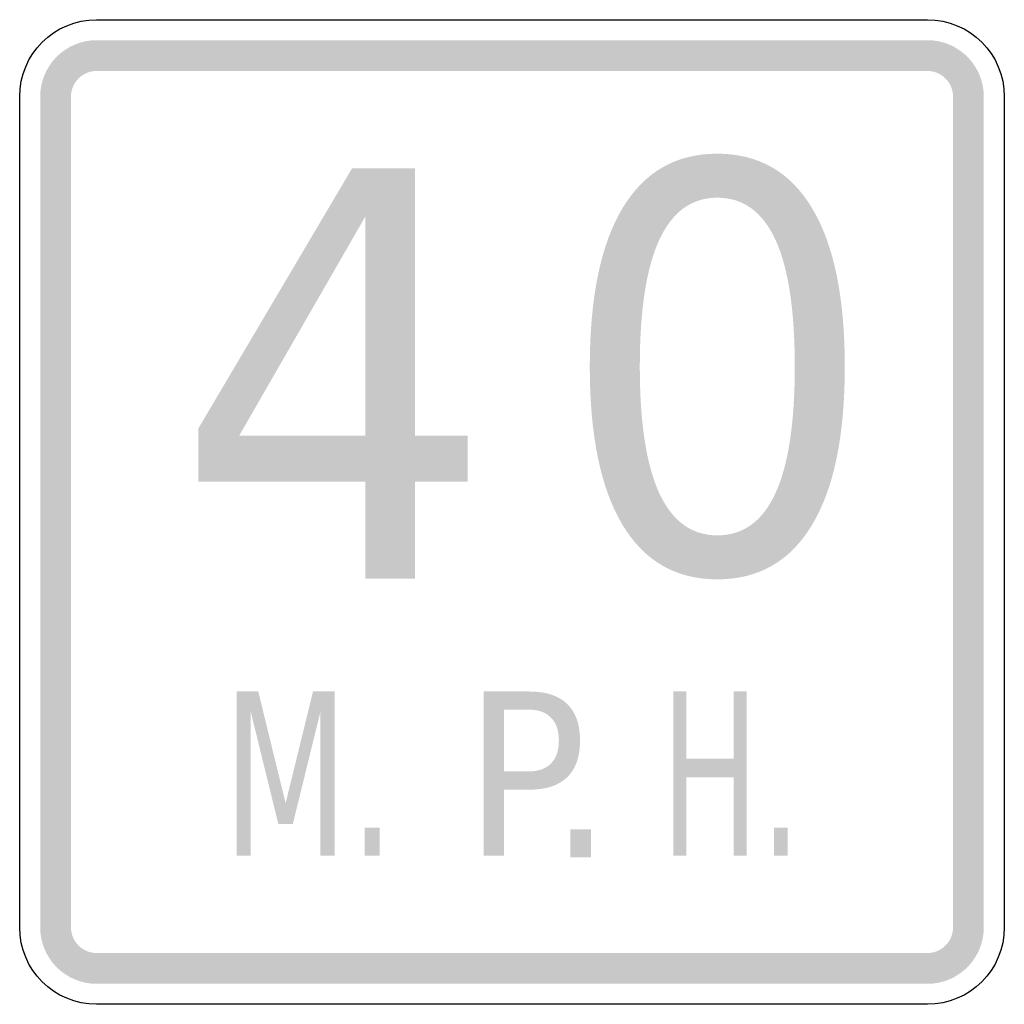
# Model space of a CAD drawing. Header units: inches. Extents: x -0.5 to 0.5, y -0.5 to 0.5.
import ezdxf

# ---------------------------------------------------------------- set-up
doc = ezdxf.new("R2010")
doc.units = ezdxf.units.IN
doc.header["$MEASUREMENT"] = 0

msp = doc.modelspace()

# ---------------------------------------------------------------- hatches: boundary and pattern name
for points in [[(-0.4219, 0.4792), (-0.4275, 0.4789), (-0.4331, 0.4781), (-0.4385, 0.4767), (-0.4438, 0.4748), (-0.4489, 0.4724), (-0.4537, 0.4695), (-0.4582, 0.4662), (-0.4624, 0.4624), (-0.4662, 0.4582), (-0.4695, 0.4537), (-0.4724, 0.4489), (-0.4748, 0.4438), (-0.4767, 0.4385), (-0.4781, 0.4331), (-0.4789, 0.4275), (-0.4792, 0.4219), (-0.4479, 0.4219), (-0.4478, 0.4244), (-0.4474, 0.427), (-0.4468, 0.4294), (-0.4459, 0.4318), (-0.4448, 0.4341), (-0.4435, 0.4363), (-0.442, 0.4384), (-0.4403, 0.4403), (-0.4384, 0.442), (-0.4363, 0.4435), (-0.4342, 0.4448), (-0.4318, 0.4459), (-0.4294, 0.4468), (-0.427, 0.4474), (-0.4244, 0.4478), (-0.4219, 0.4479), (-0.4219, 0.4792)], [(-0.4219, 0.4479), (0.4219, 0.4479), (0.4219, 0.4792), (-0.4219, 0.4792), (-0.4219, 0.4479)], [(0.4792, 0.4219), (0.4789, 0.4272), (0.4782, 0.4324), (0.477, 0.4376), (0.4753, 0.4426), (0.4732, 0.4474), (0.4706, 0.452), (0.4676, 0.4564), (0.4642, 0.4605), (0.4605, 0.4642), (0.4564, 0.4676), (0.452, 0.4706), (0.4474, 0.4732), (0.4426, 0.4753), (0.4376, 0.477), (0.4324, 0.4782), (0.4272, 0.4789), (0.4219, 0.4792), (0.4219, 0.4479), (0.4243, 0.4478), (0.4267, 0.4475), (0.429, 0.4469), (0.4313, 0.4462), (0.4335, 0.4452), (0.4356, 0.444), (0.4376, 0.4427), (0.4394, 0.4411), (0.4411, 0.4394), (0.4427, 0.4376), (0.444, 0.4356), (0.4452, 0.4335), (0.4462, 0.4313), (0.4469, 0.429), (0.4475, 0.4267), (0.4478, 0.4243), (0.4479, 0.4219), (0.4792, 0.4219)], [(-0.4479, -0.4219), (-0.4479, 0.4219), (-0.4792, 0.4219), (-0.4792, -0.4219), (-0.4479, -0.4219)], [(0.4479, 0.4219), (0.4479, -0.4219), (0.4792, -0.4219), (0.4792, 0.4219), (0.4479, 0.4219)], [(-0.2796, -0.1823), (-0.2577, -0.1823), (-0.2299, -0.2957), (-0.2021, -0.1823), (-0.1802, -0.1823), (-0.1802, -0.349), (-0.1945, -0.349), (-0.1945, -0.2026), (-0.2226, -0.3169), (-0.2373, -0.3169), (-0.2654, -0.2026), (-0.2654, -0.349), (-0.2796, -0.349), (-0.2796, -0.1823)], [(0.1639, -0.1823), (0.1772, -0.1823), (0.1772, -0.2506), (0.2252, -0.2506), (0.2252, -0.1823), (0.2385, -0.1823), (0.2385, -0.349), (0.2252, -0.349), (0.2252, -0.2696), (0.1772, -0.2696), (0.1772, -0.349), (0.1639, -0.349), (0.1639, -0.1823)], [(-0.1496, -0.3206), (-0.1343, -0.3206), (-0.1343, -0.349), (-0.1496, -0.349), (-0.1496, -0.3206)], [(0.0591, -0.3224), (0.0803, -0.3224), (0.0803, -0.3508), (0.0591, -0.3508), (0.0591, -0.3224)], [(0.266, -0.3206), (0.2799, -0.3206), (0.2799, -0.349), (0.266, -0.349), (0.266, -0.3206)], [(-0.4792, -0.4219), (-0.4789, -0.4275), (-0.4781, -0.4331), (-0.4767, -0.4385), (-0.4748, -0.4438), (-0.4724, -0.4489), (-0.4695, -0.4537), (-0.4662, -0.4582), (-0.4624, -0.4624), (-0.4582, -0.4662), (-0.4537, -0.4695), (-0.4489, -0.4724), (-0.4438, -0.4748), (-0.4385, -0.4767), (-0.4331, -0.4781), (-0.4275, -0.4789), (-0.4219, -0.4792), (-0.4219, -0.4479), (-0.4244, -0.4478), (-0.427, -0.4474), (-0.4294, -0.4468), (-0.4318, -0.4459), (-0.4342, -0.4448), (-0.4363, -0.4435), (-0.4384, -0.442), (-0.4403, -0.4403), (-0.442, -0.4384), (-0.4435, -0.4363), (-0.4448, -0.4342), (-0.4459, -0.4318), (-0.4468, -0.4294), (-0.4474, -0.427), (-0.4478, -0.4244), (-0.4479, -0.4219), (-0.4792, -0.4219)], [(0.4219, -0.4792), (0.4272, -0.4789), (0.4324, -0.4782), (0.4376, -0.477), (0.4426, -0.4753), (0.4474, -0.4732), (0.452, -0.4706), (0.4564, -0.4676), (0.4605, -0.4642), (0.4642, -0.4605), (0.4676, -0.4564), (0.4706, -0.452), (0.4732, -0.4474), (0.4753, -0.4426), (0.477, -0.4376), (0.4782, -0.4324), (0.4789, -0.4272), (0.4792, -0.4219), (0.4479, -0.4219), (0.4478, -0.4243), (0.4475, -0.4267), (0.4469, -0.429), (0.4462, -0.4313), (0.4452, -0.4335), (0.444, -0.4356), (0.4427, -0.4376), (0.4411, -0.4394), (0.4394, -0.4411), (0.4376, -0.4427), (0.4356, -0.444), (0.4335, -0.4452), (0.4313, -0.4462), (0.429, -0.4469), (0.4267, -0.4475), (0.4243, -0.4478), (0.4219, -0.4479), (0.4219, -0.4792)], [(0.4219, -0.4479), (-0.4219, -0.4479), (-0.4219, -0.4792), (0.4219, -0.4792), (0.4219, -0.4479)]]:
    msp.add_hatch(color=7).paths.add_polyline_path(points)
h = msp.add_hatch(color=7)
edge = h.paths.add_edge_path()
edge.add_spline(control_points=[(0.2085, 0.3639), (0.2506, 0.3639), (0.2827, 0.3454), (0.3048, 0.3085), (0.327, 0.2716), (0.338, 0.2179), (0.338, 0.1476), (0.338, 0.0775), (0.327, 0.0239), (0.3048, -0.013), (0.2827, -0.0499), (0.2506, -0.0684), (0.2085, -0.0684), (0.1665, -0.0684), (0.1344, -0.0499), (0.1122, -0.013), (0.0901, 0.0239), (0.079, 0.0775), (0.079, 0.1476), (0.079, 0.2179), (0.0901, 0.2716), (0.1122, 0.3085), (0.1344, 0.3454), (0.1665, 0.3639), (0.2085, 0.3639)], knot_values=[0, 0, 0, 0, 1, 1, 1, 2, 2, 2, 3, 3, 3, 4, 4, 4, 5, 5, 5, 6, 6, 6, 7, 7, 7, 8, 8, 8, 8], degree=3, periodic=0)
edge = h.paths.add_edge_path(flags=0)
edge.add_spline(control_points=[(0.2085, 0.3192), (0.1825, 0.3192), (0.1629, 0.305), (0.1496, 0.2764), (0.1364, 0.2479), (0.1298, 0.2049), (0.1298, 0.1476), (0.1298, 0.0905), (0.1364, 0.0477), (0.1496, 0.0191), (0.1629, -0.0095), (0.1825, -0.0237), (0.2085, -0.0237), (0.2348, -0.0237), (0.2544, -0.0095), (0.2676, 0.0191), (0.2807, 0.0477), (0.2872, 0.0905), (0.2872, 0.1476), (0.2872, 0.2049), (0.2807, 0.2479), (0.2676, 0.2764), (0.2544, 0.305), (0.2348, 0.3192), (0.2085, 0.3192)], knot_values=[0, 0, 0, 0, 1, 1, 1, 2, 2, 2, 3, 3, 3, 4, 4, 4, 5, 5, 5, 6, 6, 6, 7, 7, 7, 8, 8, 8, 8], degree=3, periodic=0)
h = msp.add_hatch(color=7)
h.paths.add_polyline_path([(-0.1624, 0.3491), (-0.0984, 0.3491), (-0.0984, 0.0775), (-0.0451, 0.0775), (-0.0451, 0.0307), (-0.0984, 0.0307), (-0.0984, -0.0676), (-0.149, -0.0676), (-0.149, 0.0307), (-0.3184, 0.0307), (-0.3184, 0.0851), (-0.1624, 0.3491)])
h.paths.add_polyline_path([(-0.149, 0.3), (-0.2771, 0.0775), (-0.149, 0.0775), (-0.149, 0.3)], flags=0)
h = msp.add_hatch(color=7)
edge = h.paths.add_edge_path()
edge.add_line((-0.0287, -0.1823), (0.0176, -0.1823))
edge.add_spline(control_points=[(0.0176, -0.1823), (0.0346, -0.1823), (0.0474, -0.1865), (0.0561, -0.195), (0.0648, -0.2034), (0.0691, -0.2158), (0.0691, -0.2321), (0.0691, -0.2485), (0.0648, -0.261), (0.0561, -0.2694), (0.0474, -0.2778), (0.0346, -0.282), (0.0176, -0.282)], knot_values=[0, 0, 0, 0, 1, 1, 1, 2, 2, 2, 3, 3, 3, 4, 4, 4, 4], degree=3, periodic=0)
edge.add_line((0.0176, -0.282), (-0.0082, -0.282))
edge.add_line((-0.0082, -0.282), (-0.0082, -0.349))
edge.add_line((-0.0082, -0.349), (-0.0287, -0.349))
edge.add_line((-0.0287, -0.349), (-0.0287, -0.1823))
edge = h.paths.add_edge_path(flags=0)
edge.add_line((-0.0082, -0.2008), (-0.0082, -0.2634))
edge.add_line((-0.0082, -0.2634), (0.0176, -0.2634))
edge.add_spline(control_points=[(0.0176, -0.2634), (0.0271, -0.2634), (0.0345, -0.2607), (0.0397, -0.2553), (0.045, -0.2499), (0.0476, -0.2421), (0.0476, -0.2321), (0.0476, -0.2221), (0.045, -0.2144), (0.0397, -0.209), (0.0345, -0.2035), (0.0271, -0.2008), (0.0176, -0.2008)], knot_values=[0, 0, 0, 0, 1, 1, 1, 2, 2, 2, 3, 3, 3, 4, 4, 4, 4], degree=3, periodic=0)
edge.add_line((0.0176, -0.2008), (-0.0082, -0.2008))

# ---------------------------------------------------------------- linework, layer by layer
at = {"color": 7}
for points in [[(-0.4219, 0.5), (0.4219, 0.5)], [(-0.5, -0.4219), (-0.5, 0.4219)], [(0.5, 0.4219), (0.5, -0.4219)], [(0.4219, -0.5), (-0.4219, -0.5)]]:
    msp.add_lwpolyline(points, dxfattribs=at)
for points in [[(-0.5, 0.4219), (-0.5, 0.465), (-0.465, 0.5), (-0.4219, 0.5)], [(0.4219, 0.5), (0.465, 0.5), (0.5, 0.465), (0.5, 0.4219)], [(-0.4219, -0.5), (-0.465, -0.5), (-0.5, -0.465), (-0.5, -0.4219)], [(0.5, -0.4219), (0.5, -0.465), (0.465, -0.5), (0.4219, -0.5)]]:
    msp.add_open_spline(points, degree=3, dxfattribs=at)

doc.saveas('drawing.dxf')
